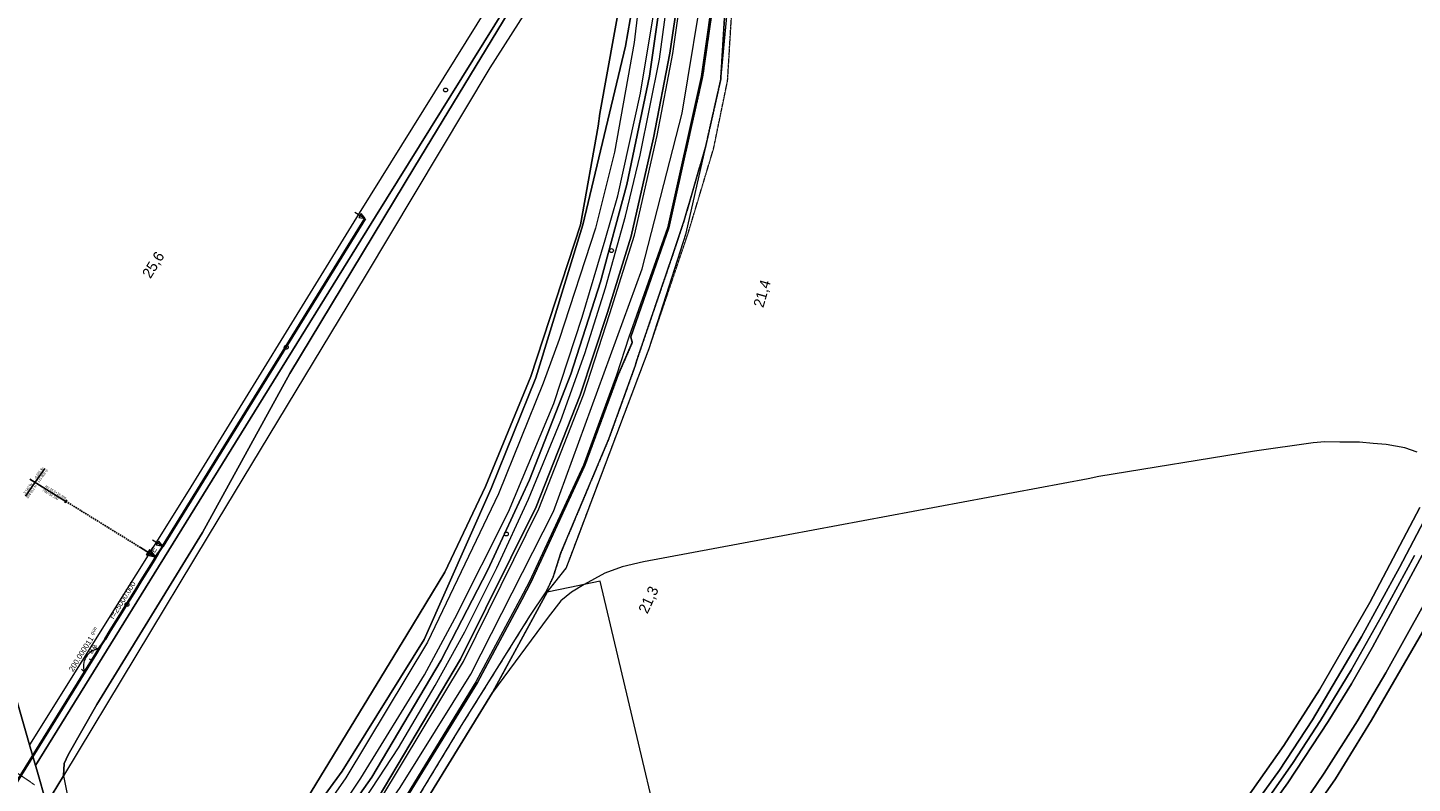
# Model space of a CAD drawing. Header units: millimetres. Extents: x -191 to 81095, y -508122 to 28741.
# Tile 211 of 251: x 5287 to 5745, y 10584 to 10834. Entities that reach past the tile are written whole.
import ezdxf
from ezdxf.enums import TextEntityAlignment as Align

# ---------------------------------------------------------------- set-up
doc = ezdxf.new("R2010")
doc.units = ezdxf.units.MM
for name, pattern in [('240620_Dorsten Achse$0$STRICHLINIE', [0.75, 0.5, -0.25]), ('VE22-087 DB - VST Hervest-Dorsten ALK VA2736$0$1', [0]), ('VE22-087 DB - VST Hervest-Dorsten ALK VA2736$0$2', [0.16, 0.06, -0.1])]:
    doc.linetypes.add(name, pattern=pattern)
doc.layers.get('0').update_dxf_attribs({"color": 251})
for name, color, linetype, lineweight in [('240620_Dorsten Achse$0$EB-62236S-A-KM', 1, 'Continuous', 18), ('240620_Dorsten Achse$0$EB-62236S-A-KMTXT', 1, 'Continuous', 35), ('240620_Dorsten Achse$0$EB-62273R-A-ACHSE', 1, 'Continuous', 35), ('240620_Dorsten Achse$0$EB-62273R-A-PFEIL-LIN', 1, 'Continuous', 18), ('240620_Dorsten Achse$0$EB-62273R-A-PFEIL-TXT', 1, 'Continuous', 18), ('240620_Dorsten Achse$0$EB-62273R-A-TXT', 1, 'Continuous', 18), ('240620_Dorsten Achse$0$EB-62273R-TS-FUSS', 250, '240620_Dorsten Achse$0$STRICHLINIE', 25), ('240620_Dorsten Achse$0$EB-62273R-TS-LIN', 250, 'Continuous', 25), ('240620_Dorsten Achse$0$EB-62273R-TS-TXT-025', 250, 'Continuous', 25), ('240620_Dorsten Achse$0$EB-62273S-A-KM', 1, 'Continuous', 18), ('240620_Dorsten Achse$0$EB-62273S-A-KMTXT', 1, 'Continuous', 35), ('VE22-087 DB - VST Hervest-Dorsten ALK VA2736$0$AX_Bahnverkehr', 7, 'VE22-087 DB - VST Hervest-Dorsten ALK VA2736$0$1', 18), ('VE22-087 DB - VST Hervest-Dorsten ALK VA2736$0$AX_Flurstueck', 9, 'VE22-087 DB - VST Hervest-Dorsten ALK VA2736$0$1', 18), ('VE22-087 DB - VST Hervest-Dorsten ALK VA2736$0$AX_Gehoelz', 7, 'VE22-087 DB - VST Hervest-Dorsten ALK VA2736$0$1', 18), ('VE22-087 DB - VST Hervest-Dorsten ALK VA2736$0$AX_Gelaendekante', 7, 'VE22-087 DB - VST Hervest-Dorsten ALK VA2736$0$1', 18), ('VE22-087 DB - VST Hervest-Dorsten ALK VA2736$0$AX_Gleis', 7, 'VE22-087 DB - VST Hervest-Dorsten ALK VA2736$0$1', 18), ('VE22-087 DB - VST Hervest-Dorsten ALK VA2736$0$AX_Landwirtschaft', 7, 'VE22-087 DB - VST Hervest-Dorsten ALK VA2736$0$1', 18), ('VE22-087 DB - VST Hervest-Dorsten ALK VA2736$0$AX_Strassenverkehr', 7, 'VE22-087 DB - VST Hervest-Dorsten ALK VA2736$0$1', 18), ('VE22-087 DB - VST Hervest-Dorsten ALK VA2736$0$AX_Vegetationsmerkmal', 7, 'VE22-087 DB - VST Hervest-Dorsten ALK VA2736$0$1', 18), ('VE22-087 DB - VST Hervest-Dorsten ALK VA2736$0$AX_Weg', 7, 'VE22-087 DB - VST Hervest-Dorsten ALK VA2736$0$1', 18), ('VE22-087 DB - VST Hervest-Dorsten ALK VA2736$0$Flurgrenzen', 9, 'VE22-087 DB - VST Hervest-Dorsten ALK VA2736$0$1', 18)]:
    doc.layers.add(name, color=color, linetype=linetype, lineweight=lineweight)
doc.layers.add('XREF ALK Kataster', color=251, linetype='Continuous')
doc.styles.add('240620_Dorsten Achse$0$PROVI', font='PROVI.SHX')

# ---------------------------------------------------------------- blocks, each defined once
blk = doc.blocks.new('VE22-087 DB - VST Hervest-Dorsten ALK VA2736')
at = {"layer": 'VE22-087 DB - VST Hervest-Dorsten ALK VA2736$0$AX_Bahnverkehr', "color": 253, "linetype": 'VE22-087 DB - VST Hervest-Dorsten ALK VA2736$0$1', "lineweight": 13, "ltscale": 0.5, "true_color": 0x999999}
for points in [[(5463.5, 10880.29, 0), (5396.57, 10772.78, 0), (5340.01, 10680.96, 0), (5287.58, 10597.2, 0), (5289.55, 10590.35, 0), (5345.07, 10679.94, 0), (5401.94, 10771.7, 0), (5491.79, 10915.98, 0)], [(5498.08, 10856.78, 0), (5492.56, 10818.05, 0), (5485.12, 10782.25, 0), (5476.37, 10750.14, 0), (5466.55, 10719.61, 0), (5452.84, 10684.67, 0), (5439.15, 10654.95, 0), (5423.69, 10625.12, 0), (5400.73, 10586.43, 0), (5378.04, 10554.33, 0)], [(5402.84, 10579.65, 0), (5430.07, 10625.42, 0), (5455.06, 10675.78, 0), (5469.65, 10712.66, 0), (5478.63, 10739.97, 0), (5486.47, 10765.18, 0), (5493.94, 10797.68, 0), (5499.31, 10825.71, 0), (5503.88, 10857, 0)], [(5503.88, 10857, 0), (5499.31, 10825.71, 0), (5493.94, 10797.68, 0), (5486.47, 10765.18, 0), (5478.63, 10739.97, 0), (5469.65, 10712.66, 0), (5455.06, 10675.78, 0), (5430.07, 10625.42, 0), (5402.84, 10579.65, 0)], [(5410.46, 10576.73, 0), (5435.66, 10617.78, 0), (5450.34, 10645.09, 0), (5453.45, 10651.01, 0), (5471.19, 10689.43, 0), (5482.24, 10719.41, 0), (5486.88, 10730.04, 0), (5486.37, 10731.92, 0), (5498.92, 10767.96, 0), (5510.14, 10817.96, 0), (5514.92, 10851.13, 0)], [(5491.79, 10915.98, 0), (5401.94, 10771.7, 0), (5345.07, 10679.94, 0), (5289.55, 10590.35, 0), (5289.98, 10588.88, 0), (5293.23, 10577.62, 0), (5298.85, 10586.93, 0), (5299.03, 10590.97, 0), (5300.37, 10593.85, 0), (5309.8, 10610.49, 0), (5344.77, 10667.31, 0), (5373.69, 10719.81, 0), (5414.98, 10788.23, 0), (5467.67, 10875.03, 0)], [(5490.01, 10858.97, 0), (5484.58, 10828.05, 0), (5470.54, 10768.96, 0), (5454.95, 10718.47, 0), (5440.25, 10681.81, 0), (5418.02, 10631.96, 0), (5390.98, 10588.44, 0), (5361.59, 10548.29, 0)], [(5378.04, 10554.33, 0), (5400.73, 10586.43, 0), (5423.69, 10625.12, 0), (5439.15, 10654.95, 0), (5452.84, 10684.67, 0), (5466.55, 10719.61, 0), (5476.37, 10750.14, 0), (5485.12, 10782.25, 0), (5492.56, 10818.05, 0), (5498.08, 10856.78, 0)]]:
    blk.add_polyline3d(points, dxfattribs=at)
at = {"layer": 'VE22-087 DB - VST Hervest-Dorsten ALK VA2736$0$AX_Flurstueck', "linetype": 'VE22-087 DB - VST Hervest-Dorsten ALK VA2736$0$1', "lineweight": 13, "ltscale": 0.5}
for points in [[(5410.46, 10576.73, 0), (5435.66, 10617.78, 0), (5450.34, 10645.09, 0), (5453.45, 10651.01, 0), (5471.19, 10689.43, 0), (5482.24, 10719.41, 0), (5486.88, 10730.04, 0), (5486.37, 10731.92, 0), (5498.92, 10767.96, 0), (5510.14, 10817.96, 0), (5514.92, 10851.13, 0)], [(5490.01, 10858.97, 0), (5484.58, 10828.05, 0), (5470.54, 10768.96, 0), (5454.95, 10718.47, 0), (5440.25, 10681.81, 0), (5418.02, 10631.96, 0), (5390.98, 10588.44, 0), (5361.59, 10548.29, 0)], [(5747.27, 10675.52, 0), (5730.69, 10644.19, 0), (5714.06, 10615.29, 0), (5702.29, 10596.96, 0), (5689.72, 10579.06, 0), (5673.26, 10559.54, 0), (5666.67, 10551.76, 0), (5651.54, 10536.32, 0), (5634.86, 10522.5, 0), (5635.74, 10519.02, 0), (5636.42, 10516.37, 0), (5637.09, 10513.73, 0), (5639.54, 10504.12, 0), (5640.73, 10499.46, 0), (5654.44, 10510.92, 0), (5665.48, 10520.43, 0), (5667.22, 10521.93, 0), (5691.38, 10548.79, 0), (5706.15, 10566.99, 0), (5719.34, 10585.87, 0), (5731.3, 10605.28, 0), (5748.28, 10634.59, 0)], [(5514.92, 10851.13, 0), (5510.14, 10817.96, 0), (5498.92, 10767.96, 0), (5486.37, 10731.92, 0), (5486.88, 10730.04, 0), (5482.24, 10719.41, 0), (5471.19, 10689.43, 0), (5453.45, 10651.01, 0), (5450.34, 10645.09, 0), (5435.66, 10617.78, 0), (5410.46, 10576.73, 0)], [(5415.42, 10573.34, 0), (5440.62, 10614.4, 0), (5458.71, 10647.55, 0), (5465.01, 10655.49, 0), (5466.2, 10658.65, 0), (5489.37, 10719.94, 0), (5492.46, 10728.11, 0), (5504.69, 10766.27, 0), (5511.14, 10794.87, 0), (5516.11, 10816.91, 0), (5518.28, 10838.95, 0)], [(5748.28, 10634.59, 0), (5731.3, 10605.28, 0), (5719.34, 10585.87, 0), (5706.15, 10566.99, 0), (5691.38, 10548.79, 0), (5667.22, 10521.93, 0), (5665.48, 10520.43, 0), (5654.44, 10510.92, 0), (5640.73, 10499.46, 0), (5637.51, 10496.98, 0), (5629.81, 10491.05, 0), (5626.18, 10488.56, 0), (5674.39, 10457.69, 0), (5681.62, 10461.32, 0), (5764.87, 10503.14, 0)], [(5284.53, 10563.17, 0), (5290.12, 10572.45, 0), (5291.62, 10574.95, 0), (5293.23, 10577.62, 0), (5289.98, 10588.88, 0), (5289.55, 10590.35, 0), (5287.58, 10597.2, 0), (5283.14, 10612.55, 0)]]:
    blk.add_polyline3d(points, dxfattribs=at)
for points in [[(5298.85, 10586.93, 0), (5293.23, 10577.62, 0), (5294.2, 10576.29, 0), (5297.1, 10572.29, 0), (5306.04, 10531.87, 0), (5310.51, 10511.63, 0), (5316.95, 10500.89, 0), (5325.98, 10510.47, 0), (5361.59, 10548.29, 0), (5390.98, 10588.44, 0), (5418.02, 10631.96, 0), (5440.25, 10681.81, 0), (5454.95, 10718.47, 0), (5470.54, 10768.96, 0), (5484.58, 10828.05, 0), (5490.01, 10858.97, 0), (5492.53, 10899.12, 0), (5480.27, 10884.29, 0), (5479.57, 10883.2, 0), (5439.81, 10820.81, 0), (5398.53, 10752, 0), (5346.62, 10666.2, 0)], [(5476.28, 10651.24, 0), (5470.95, 10650.12, 0), (5466.28, 10649.14, 0), (5458.71, 10647.55, 0), (5440.62, 10614.4, 0), (5415.42, 10573.34, 0), (5389.96, 10536.88, 0), (5365.89, 10506.92, 0), (5352.37, 10485.76, 0), (5354.58, 10482.52, 0), (5507.42, 10519.46, 0)]]:
    blk.add_polyline3d(points, close=True, dxfattribs=at)
at = {"layer": 'VE22-087 DB - VST Hervest-Dorsten ALK VA2736$0$AX_Gehoelz', "color": 3, "linetype": 'VE22-087 DB - VST Hervest-Dorsten ALK VA2736$0$1', "lineweight": 13, "ltscale": 0.5, "true_color": 0x00ff00}
blk.add_polyline3d([(5485.86, 10859.41, 0), (5476.2, 10805.71, 0), (5475.56, 10801.56, 0), (5469.78, 10768.96, 0), (5453.3, 10718.82, 0), (5438.4, 10682.51, 0), (5424.91, 10654.22, 0), (5412.35, 10633.52, 0), (5379.48, 10579.63, 0), (5367.37, 10559.96, 0), (5359.15, 10549.73, 0), (5325.98, 10510.47, 0), (5361.59, 10548.29, 0), (5390.98, 10588.44, 0), (5418.02, 10631.96, 0), (5440.25, 10681.81, 0), (5454.95, 10718.47, 0), (5470.54, 10768.96, 0), (5484.58, 10828.05, 0), (5490.01, 10858.97, 0)], dxfattribs=at)
at = {"layer": 'VE22-087 DB - VST Hervest-Dorsten ALK VA2736$0$AX_Gelaendekante', "color": 18, "linetype": 'VE22-087 DB - VST Hervest-Dorsten ALK VA2736$0$1', "lineweight": 13, "ltscale": 0.5, "true_color": 0x520000}
for points in [[(5509.42, 10943.4, 0), (5513.26, 10943.48, 0), (5515.66, 10942.87, 0), (5518.52, 10940.83, 0), (5519.65, 10938.74, 0), (5517.87, 10911.61, 0), (5514.38, 10851.32, 0), (5509.6, 10817.94, 0), (5498.55, 10767.98, 0), (5485.7, 10731.84, 0), (5481.69, 10719.32, 0), (5470.7, 10689.55, 0), (5452.88, 10651.13, 0), (5449.82, 10645.31, 0), (5435.16, 10618.01, 0), (5410.07, 10576.9, 0), (5384.66, 10540.46, 0), (5360.61, 10510.5, 0), (5340.73, 10488.3, 0), (5339.38, 10487.68, 0), (5337.34, 10487.59, 0), (5334.52, 10487.78, 0), (5331.71, 10488.08, 0), (5329.66, 10488.81, 0)], [(5329.66, 10488.81, 0), (5350.39, 10511.43, 0), (5375.07, 10540.26, 0), (5403.78, 10579.31, 0), (5431.04, 10624.7, 0), (5455.94, 10675.18, 0), (5470.73, 10712.77, 0), (5479.46, 10739.73, 0), (5487.59, 10765.61, 0), (5495.06, 10798.52, 0), (5500.24, 10825.58, 0), (5504.83, 10857.28, 0), (5507.69, 10896.99, 0), (5509.42, 10943.4, 0)], [(5322.84, 10493.76, 0), (5352.41, 10526.96, 0), (5375.42, 10555.78, 0), (5388.69, 10573.37, 0), (5397.11, 10586.09, 0), (5418.16, 10620.27, 0), (5428.21, 10638.95, 0), (5445.99, 10674.19, 0), (5460.96, 10709.94, 0), (5470.33, 10738.45, 0), (5477.93, 10764.06, 0), (5482.05, 10778.58, 0), (5489.59, 10812.49, 0), (5495.01, 10845.13, 0), (5498.67, 10880.68, 0), (5500.77, 10913.69, 0), (5501.54, 10927.82, 0)], [(5496.49, 10921.52, 0), (5494.04, 10884.35, 0), (5487.5, 10829.24, 0), (5480.96, 10792.97, 0), (5474.68, 10767.89, 0), (5462.7, 10731.12, 0), (5457.41, 10716.61, 0), (5442.69, 10680.11, 0), (5419.14, 10631.06, 0), (5392.22, 10586.28, 0), (5364.69, 10546.94, 0), (5335.08, 10512.5, 0), (5319.99, 10497.2, 0)]]:
    blk.add_polyline3d(points, dxfattribs=at)
at = {"layer": 'VE22-087 DB - VST Hervest-Dorsten ALK VA2736$0$AX_Gleis', "color": 7, "linetype": 'VE22-087 DB - VST Hervest-Dorsten ALK VA2736$0$1', "lineweight": 13, "ltscale": 0.5}
blk.add_polyline3d([(5319.78, 10483.39, 0), (5336.9, 10501.21, 0), (5351.34, 10517.44, 0), (5366.06, 10535.03, 0), (5377.53, 10549.57, 0), (5396.32, 10575.96, 0), (5409.6, 10596.13, 0), (5421.67, 10616.72, 0), (5431.49, 10634.51, 0), (5442.13, 10655.61, 0), (5452.52, 10678.32, 0), (5463.27, 10704.36, 0), (5471.16, 10726.5, 0), (5478.06, 10748.16, 0), (5484.65, 10771.89, 0), (5489.52, 10792.03, 0), (5495.84, 10823.69, 0), (5499.98, 10854.03, 0), (5501.81, 10869.83, 0), (5503.45, 10892.22, 0), (5505.16, 10932.73, 0)], dxfattribs=at)
at = {"layer": 'VE22-087 DB - VST Hervest-Dorsten ALK VA2736$0$AX_Landwirtschaft', "color": 253, "linetype": 'VE22-087 DB - VST Hervest-Dorsten ALK VA2736$0$1', "lineweight": 13, "ltscale": 0.5, "true_color": 0x999999}
for points in [[(5748.28, 10634.59, 0), (5731.3, 10605.28, 0), (5719.34, 10585.87, 0), (5706.15, 10566.99, 0), (5691.38, 10548.79, 0), (5667.22, 10521.93, 0), (5665.48, 10520.43, 0), (5650.94, 10499.71, 0), (5648.21, 10494.75, 0), (5645.65, 10488.52, 0), (5646.97, 10485.76, 0), (5648.7, 10483.52, 0), (5660.76, 10475.46, 0), (5677.55, 10463.26, 0), (5681.62, 10461.32, 0), (5686.2, 10459.15, 0), (5698.5, 10452.6, 0), (5706.65, 10465.14, 0), (5710.26, 10469.96, 0), (5711.08, 10471.05, 0), (5796.77, 10421.79, 0)], [(5467.67, 10875.03, 0), (5414.98, 10788.23, 0), (5373.69, 10719.81, 0), (5344.77, 10667.31, 0), (5309.8, 10610.49, 0), (5300.37, 10593.85, 0), (5299.03, 10590.97, 0), (5298.85, 10586.93, 0), (5303.07, 10565.21, 0), (5306.04, 10531.87, 0), (5310.51, 10511.63, 0), (5316.95, 10500.89, 0), (5325.98, 10510.47, 0), (5359.15, 10549.73, 0), (5367.37, 10559.96, 0), (5379.48, 10579.63, 0), (5412.35, 10633.52, 0), (5424.91, 10654.22, 0), (5438.4, 10682.51, 0), (5453.3, 10718.82, 0), (5469.78, 10768.96, 0), (5475.56, 10801.56, 0), (5476.2, 10805.71, 0), (5485.86, 10859.41, 0)], [(5689.72, 10579.06, 0), (5702.29, 10596.96, 0), (5714.06, 10615.29, 0), (5730.69, 10644.19, 0), (5747.27, 10675.52, 0)], [(5746.42, 10693.87, 0), (5742.26, 10695.28, 0), (5736.15, 10696.39, 0), (5731.84, 10696.71, 0), (5727.27, 10697.11, 0), (5720.76, 10697.2, 0), (5715.83, 10697.32, 0), (5712.03, 10696.99, 0), (5692.59, 10694.21, 0), (5641.17, 10685.81, 0), (5637.62, 10685.06, 0), (5538.39, 10666.58, 0), (5490.56, 10657.67, 0), (5483.48, 10655.98, 0), (5477.84, 10653.84, 0), (5470.95, 10650.12, 0), (5466.73, 10647.65, 0), (5463.28, 10644.7, 0), (5459.03, 10639.38, 0), (5440.62, 10614.4, 0), (5415.42, 10573.34, 0)]]:
    blk.add_polyline3d(points, dxfattribs=at)
at = {"layer": 'VE22-087 DB - VST Hervest-Dorsten ALK VA2736$0$AX_Strassenverkehr', "color": 253, "linetype": 'VE22-087 DB - VST Hervest-Dorsten ALK VA2736$0$1', "lineweight": 13, "ltscale": 0.5, "true_color": 0x999999}
for points in [[(5755.49, 10684.25, 0), (5740.57, 10655.74, 0), (5728.01, 10632.79, 0), (5711.81, 10605.4, 0), (5700.88, 10588.83, 0), (5691.69, 10576.14, 0), (5681.56, 10563.15, 0), (5670.41, 10550.57, 0), (5660.58, 10540.02, 0), (5646.62, 10527.49, 0), (5635.74, 10519.02, 0), (5636.42, 10516.37, 0), (5643.86, 10521.99, 0), (5656.69, 10533.02, 0), (5663.86, 10539.97, 0), (5672.02, 10548.74, 0), (5684.75, 10563.44, 0), (5695.92, 10577.72, 0), (5705.35, 10591.36, 0), (5714.47, 10605.17, 0), (5724.53, 10621.79, 0), (5734.53, 10639.45, 0), (5745.47, 10659.73, 0)], [(5747.98, 10659.83, 0), (5731.59, 10629.43, 0), (5724.66, 10617.26, 0), (5716.99, 10604.83, 0), (5703.65, 10584.59, 0), (5692.49, 10569.21, 0)], [(5706.86, 10574.84, 0), (5715.67, 10587.77, 0), (5726.63, 10605.03, 0), (5736.07, 10620.95, 0), (5748.49, 10643.35, 0)], [(5747.27, 10675.52, 0), (5730.69, 10644.19, 0), (5714.06, 10615.29, 0), (5702.29, 10596.96, 0), (5689.72, 10579.06, 0), (5673.26, 10559.54, 0), (5666.67, 10551.76, 0), (5651.54, 10536.32, 0), (5634.86, 10522.5, 0), (5635.74, 10519.02, 0), (5646.62, 10527.49, 0), (5660.58, 10540.02, 0), (5670.41, 10550.57, 0), (5681.56, 10563.15, 0), (5691.69, 10576.14, 0), (5700.88, 10588.83, 0), (5711.81, 10605.4, 0), (5728.01, 10632.79, 0), (5740.57, 10655.74, 0), (5755.49, 10684.25, 0)], [(5745.47, 10659.73, 0), (5734.53, 10639.45, 0), (5724.53, 10621.79, 0), (5714.47, 10605.17, 0), (5705.35, 10591.36, 0), (5695.92, 10577.72, 0)], [(5692.49, 10569.21, 0), (5703.65, 10584.59, 0), (5716.99, 10604.83, 0), (5724.66, 10617.26, 0), (5731.59, 10629.43, 0), (5747.98, 10659.83, 0)], [(5748.49, 10643.35, 0), (5736.07, 10620.95, 0), (5726.63, 10605.03, 0), (5715.67, 10587.77, 0), (5706.86, 10574.84, 0), (5699.52, 10565.07, 0), (5687.28, 10549.94, 0), (5679.58, 10541.33, 0), (5670.24, 10531.53, 0), (5660.11, 10521.56, 0), (5651.43, 10513.8, 0), (5642.55, 10506.52, 0), (5639.54, 10504.12, 0), (5640.73, 10499.46, 0), (5654.44, 10510.92, 0), (5665.48, 10520.43, 0), (5667.22, 10521.93, 0), (5691.38, 10548.79, 0), (5706.15, 10566.99, 0), (5719.34, 10585.87, 0), (5731.3, 10605.28, 0), (5748.28, 10634.59, 0)]]:
    blk.add_polyline3d(points, dxfattribs=at)
at = {"layer": 'VE22-087 DB - VST Hervest-Dorsten ALK VA2736$0$AX_Vegetationsmerkmal', "color": 7, "linetype": 'VE22-087 DB - VST Hervest-Dorsten ALK VA2736$0$1', "lineweight": 13, "ltscale": 0.5}
for points in [[(5337.5, 10490.54, 0), (5378.64, 10537.82, 0), (5410.11, 10583.06, 0), (5433.45, 10620.48, 0), (5460.85, 10674.23, 0), (5490.12, 10754.4, 0), (5503.34, 10805.91, 0), (5510.96, 10852.06, 0), (5518.08, 10950.85, 0), (5524.18, 10962.87, 0), (5536.72, 10974.99, 0), (5574.83, 10988.1, 0), (5626.11, 10990.55, 0), (5684.16, 11020.85, 0), (5691.5, 11027.62, 0)], [(5514.92, 10851.13, 0), (5510.14, 10817.96, 0), (5498.92, 10767.96, 0), (5486.37, 10731.92, 0), (5486.88, 10730.04, 0), (5482.24, 10719.41, 0), (5471.19, 10689.43, 0), (5453.45, 10651.01, 0), (5450.34, 10645.09, 0), (5435.66, 10617.78, 0), (5410.46, 10576.73, 0)], [(5409.54, 10569.13, 0), (5429.54, 10602.15, 0), (5452.97, 10639.63, 0), (5458.4, 10647.73, 0), (5460.67, 10652.51, 0), (5463.28, 10660.63, 0), (5479.13, 10698.26, 0), (5487.91, 10722.56, 0), (5488.45, 10724.46, 0), (5500.17, 10758.8, 0), (5504.04, 10770.46, 0), (5511.14, 10794.87, 0), (5516.11, 10816.91, 0), (5517.7, 10842.91, 0)]]:
    blk.add_polyline3d(points, dxfattribs=at)
at = {"layer": 'VE22-087 DB - VST Hervest-Dorsten ALK VA2736$0$AX_Weg', "color": 7, "linetype": 'VE22-087 DB - VST Hervest-Dorsten ALK VA2736$0$2', "lineweight": 13, "ltscale": 0.5}
for points in [[(5514.92, 10851.13, 0), (5510.14, 10817.96, 0), (5498.92, 10767.96, 0), (5486.37, 10731.92, 0), (5486.88, 10730.04, 0), (5482.24, 10719.41, 0), (5471.19, 10689.43, 0), (5453.45, 10651.01, 0), (5450.34, 10645.09, 0), (5435.66, 10617.78, 0), (5410.46, 10576.73, 0)], [(5409.54, 10569.13, 0), (5429.54, 10602.15, 0), (5452.97, 10639.63, 0), (5458.4, 10647.73, 0), (5460.67, 10652.51, 0), (5463.28, 10660.63, 0), (5479.13, 10698.26, 0), (5487.91, 10722.56, 0), (5488.45, 10724.46, 0), (5500.17, 10758.8, 0), (5504.04, 10770.46, 0), (5511.14, 10794.87, 0), (5516.11, 10816.91, 0), (5517.7, 10842.91, 0)], [(5517.7, 10842.91, 0), (5516.11, 10816.91, 0), (5511.14, 10794.87, 0), (5504.04, 10770.46, 0), (5500.17, 10758.8, 0), (5488.45, 10724.46, 0), (5487.91, 10722.56, 0), (5479.13, 10698.26, 0), (5463.28, 10660.63, 0), (5460.67, 10652.51, 0), (5458.4, 10647.73, 0), (5452.97, 10639.63, 0), (5429.54, 10602.15, 0), (5409.54, 10569.13, 0)], [(5415.42, 10573.34, 0), (5440.62, 10614.4, 0), (5458.71, 10647.55, 0), (5465.01, 10655.49, 0), (5466.2, 10658.65, 0), (5489.37, 10719.94, 0), (5492.46, 10728.11, 0), (5505.35, 10766.19, 0), (5513.75, 10794.1, 0), (5518.39, 10816.61, 0), (5519.74, 10838.89, 0)], [(5289.18, 10583.92, 0), (5288.16, 10584.69, 0), (5279.59, 10590.43, 0)]]:
    blk.add_polyline3d(points, dxfattribs=at)
at = {"layer": 'VE22-087 DB - VST Hervest-Dorsten ALK VA2736$0$Flurgrenzen', "ltscale": 0.5}
for points in [[(5747.27, 10675.52, 0), (5730.69, 10644.19, 0), (5714.06, 10615.29, 0), (5702.29, 10596.96, 0), (5689.72, 10579.06, 0)], [(5689.72, 10579.06, 0), (5702.29, 10596.96, 0), (5714.06, 10615.29, 0), (5730.69, 10644.19, 0), (5747.27, 10675.52, 0)], [(5283.14, 10612.55, 0), (5287.58, 10597.2, 0), (5289.55, 10590.35, 0), (5289.98, 10588.88, 0), (5293.23, 10577.62, 0)], [(5293.23, 10577.62, 0), (5289.98, 10588.88, 0), (5289.55, 10590.35, 0), (5287.58, 10597.2, 0), (5283.14, 10612.55, 0)]]:
    blk.add_polyline3d(points, dxfattribs=at)
blk = doc.blocks.new('240620_Dorsten Achse$0$PVI_TSNW')
at = {"color": 0, "linetype": 'ByBlock', "lineweight": -2, "flags": 128}
blk.add_lwpolyline([(0, 7.5), (0, 0), (-1.25, 3.75), (1.25, 3.75), (0, 0)], dxfattribs=at)

msp = doc.modelspace()

# ---------------------------------------------------------------- block references
at = {"layer": 'XREF ALK Kataster', "color": 251}
msp.add_blockref('VE22-087 DB - VST Hervest-Dorsten ALK VA2736', (0, 0), dxfattribs=at)

# ---------------------------------------------------------------- next in the draw order: linework, layer by layer
at = {"layer": '240620_Dorsten Achse$0$EB-62236S-A-KM', "color": 251}
for centre in [(5480.002, 10760.472), (5445.23, 10666.819)]:
    msp.add_circle(centre, 0.65, dxfattribs=at)
at = {"layer": '240620_Dorsten Achse$0$EB-62273R-A-ACHSE', "color": 251}
for p, q in [((5331.609, 10662.807), (5398.575, 10771.031)), ((5161.758, 10389.32), (5308.175, 10625.009))]:
    msp.add_line(p, q, dxfattribs=at)
msp.add_arc((-15927.684, 23817.367), 25000, 328.1501989, 328.2521228, dxfattribs=at)
at = {"layer": '240620_Dorsten Achse$0$EB-62273R-A-PFEIL-LIN', "color": 251}
msp.add_line((5308.175, 10625.009), (5307.411, 10625.484), dxfattribs=at)
at = {"layer": '240620_Dorsten Achse$0$EB-62273R-A-PFEIL-LIN', "color": 251, "flags": 128}
for points in [[(5395.174, 10773.136), (5398.575, 10771.031), (5397.269, 10772.721), (5396.48, 10771.446), (5398.575, 10771.031)], [(5328.208, 10664.911), (5331.609, 10662.807), (5330.303, 10664.497), (5329.514, 10663.221), (5331.609, 10662.807)], [(5309.234, 10629.341), (5310.55, 10628.832), (5309.659, 10627.903)], [(5304.76, 10622.141), (5305.8, 10621.187), (5306.238, 10622.397)]]:
    msp.add_lwpolyline(points, dxfattribs=at)
at = {"layer": '240620_Dorsten Achse$0$EB-62273R-A-PFEIL-LIN', "color": 251}
msp.add_arc((5311.042, 10623.228), 5.625, 95.02009, 201.28031, dxfattribs=at)
at = {"layer": '240620_Dorsten Achse$0$EB-62273R-TS-FUSS', "color": 251, "flags": 128}
msp.add_lwpolyline([(5329.369, 10659.186), (5299.609, 10677.607), (5299.609, 10677.607), (5299.609, 10677.607)], dxfattribs=at)
at = {"layer": '240620_Dorsten Achse$0$EB-62273R-TS-LIN', "color": 251}
for p, q in [((5299.609, 10677.607), (5287.705, 10684.976)), ((5289.405, 10683.923), (5292.689, 10688.46)), ((5289.405, 10683.923), (5286.227, 10679.313)), ((5299.924, 10678.117), (5299.293, 10677.097))]:
    msp.add_line(p, q, dxfattribs=at)
at = {"layer": '240620_Dorsten Achse$0$EB-62273S-A-KM', "color": 251}
for centre in [(5425.13, 10813.537), (5372.464, 10728.53), (5319.798, 10643.522)]:
    msp.add_circle(centre, 0.65, dxfattribs=at)

# ---------------------------------------------------------------- next in the draw order: block references
at = {"layer": '240620_Dorsten Achse$0$EB-62273R-TS-LIN', "color": 251, "xscale": 0.8, "yscale": 0.8, "rotation": 58.24236378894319}
msp.add_blockref('240620_Dorsten Achse$0$PVI_TSNW', (5329.369, 10659.186), dxfattribs=at)

# ---------------------------------------------------------------- next in the draw order: texts
at = {"layer": '240620_Dorsten Achse$0$EB-62236S-A-KMTXT', "color": 251, "style": '240620_Dorsten Achse$0$PROVI'}
for s, rotation, p in [('21,4', 74.07216, (5531.448, 10745.79)), ('21,3', 65.1891, (5493.792, 10644.369))]:
    msp.add_text(s, height=3.5, rotation=rotation, dxfattribs=at).set_placement(p, align=Align.CENTER)
at = {"layer": '240620_Dorsten Achse$0$EB-62273R-A-PFEIL-TXT', "color": 251, "style": '240620_Dorsten Achse$0$PROVI'}
msp.add_text('BE', height=1.8, rotation=58.25212, dxfattribs=at).set_placement((5329.838, 10661.845), align=Align.RIGHT)
for s, height, p in [('gon', 1.188, (5308.506, 10633.407)), ('BA', 1.8, (5308.249, 10627.023))]:
    msp.add_text(s, height=height, rotation=58.1502, dxfattribs=at).set_placement(p)
msp.add_text('200.000011', height=1.8, rotation=58.1502, dxfattribs=at).set_placement((5305.414, 10626.724), align=Align.CENTER)
at = {"layer": '240620_Dorsten Achse$0$EB-62273R-A-TXT', "color": 251, "style": '240620_Dorsten Achse$0$PROVI'}
msp.add_text('r=25000.000', height=1.8, rotation=58.20116, dxfattribs=at).set_placement((5315.399, 10638.54))
at = {"layer": '240620_Dorsten Achse$0$EB-62273R-TS-TXT-025', "color": 251, "style": '240620_Dorsten Achse$0$PROVI'}
for s, rotation, p in [('-4.601 ‰', 54.10158, (5290.634, 10686.984)), ('131.602 m', 54.10158, (5291.93, 10686.046)), ('-3.142 ‰', 55.41438, (5286.93, 10681.743)), ('324.612 m', 55.41438, (5288.247, 10680.835))]:
    msp.add_text(s, height=0.8, rotation=rotation, dxfattribs=at).set_placement(p, align=Align.MIDDLE_CENTER)
msp.add_text('NW=34.300', height=0.8, rotation=328.24236, dxfattribs=at).set_placement((5292.256, 10681.688), align=Align.TOP_LEFT)
msp.add_text('km 25,5+18,356', height=0.8, rotation=328.24236, dxfattribs=at).set_placement((5292.677, 10682.369))
at = {"layer": '240620_Dorsten Achse$0$EB-62273S-A-KMTXT', "color": 251, "style": '240620_Dorsten Achse$0$PROVI'}
msp.add_text('25,6', height=3.5, rotation=58.21985, dxfattribs=at).set_placement((5329.96, 10754.863), align=Align.CENTER)

doc.saveas('drawing.dxf')
